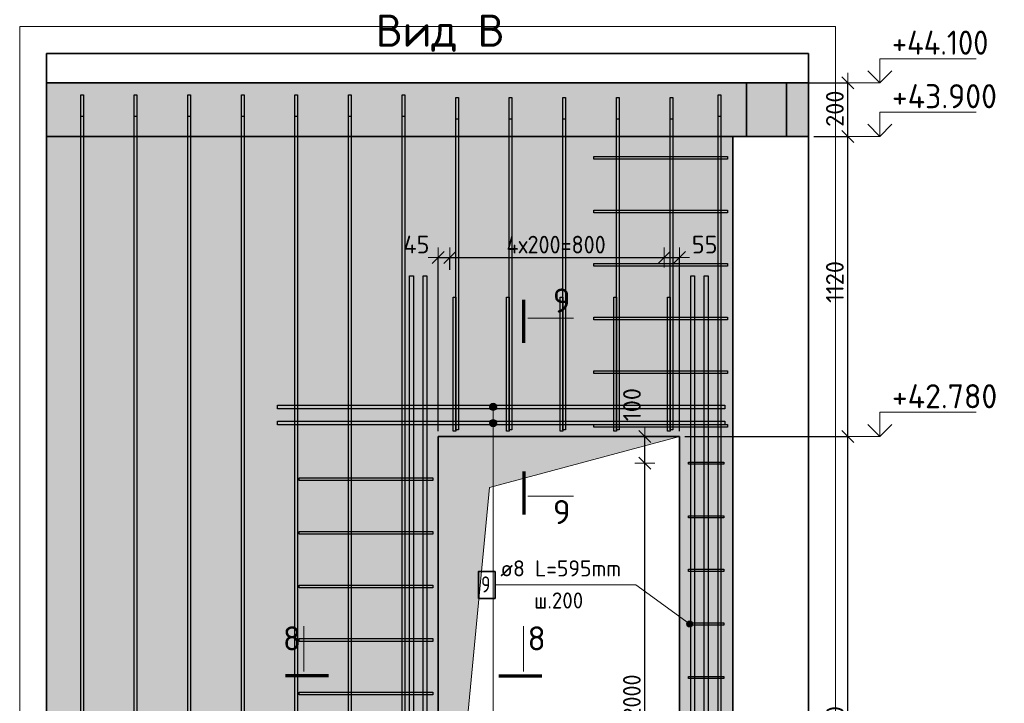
# Model space of a CAD drawing. Header units: millimetres. Extents: x 5077 to 50019, y 6526 to 90933.
# Tile 30 of 60: x 36915 to 40590, y 24915 to 27467. Entities that reach past the tile are written whole.
import ezdxf

# ---------------------------------------------------------------- set-up
doc = ezdxf.new("R2010")
doc.units = ezdxf.units.MM
doc.header["$PDMODE"] = 65
for name, color, linetype, lineweight in [('Standard', 7, 'Continuous', 25), ('Арм.стержн. Арматура края', 96, 'Continuous', 35), ('Арм.стержн. вертикальными 1', 22, 'Continuous', 35), ('Арм.стержн. Доп. арматура', 180, 'Continuous', 35), ('Арм.стержн. Хомут', 240, 'Continuous', 35), ('Высотная отметки_ общее', 7, 'Continuous', 13), ('Размерная линия_ общее', 7, 'Continuous', 13), ('Фундамент (1)', 7, 'Continuous', 35)]:
    doc.layers.add(name, color=color, linetype=linetype, lineweight=lineweight)
doc.styles.add('ISOCPEUR', font='ISOCPEUR')
doc.dimstyles.new('DIMSTYLE_3', dxfattribs={"dimtxt": 66, "dimasz": 75, "dimexe": 0, "dimexo": 0, "dimgap": 33, "dimtad": 2, "dimdec": 0, "dimrnd": 5, "dimzin": 12, "dimdsep": 46, "dimtxsty": 'ISOCPEUR', "dimblk1": 'ALL_ML_STRICH', "dimblk2": 'ALL_ML_STRICH', "dimsah": 1, "dimcen": 0, "dimclrd": 7, "dimclre": 256, "dimclrt": 7, "dimadec": 0, "dimazin": 0, "dimtfac": 1, "dimtdec": 0, "dimtix": 1, "dimtmove": 2, "dimatfit": 3, "dimfxl": 0, "dimtvp": 1.2, "dimtzin": 0, "dimlwd": 0, "dimlwe": -3, "dimarcsym": 0})
doc.dimstyles.new('DIMSTYLE_9', dxfattribs={"dimtxt": 66, "dimasz": 75, "dimexe": 0, "dimexo": 0, "dimgap": 33, "dimtad": 2, "dimdec": 0, "dimrnd": 5, "dimzin": 12, "dimdsep": 46, "dimtxsty": 'ISOCPEUR', "dimblk1": 'ALL_ML_STRICH', "dimblk2": 'ALL_ML_STRICH', "dimsah": 1, "dimcen": 0, "dimclrd": 7, "dimclre": 256, "dimclrt": 7, "dimadec": 0, "dimazin": 0, "dimtfac": 1, "dimtdec": 0, "dimtix": 1, "dimtmove": 2, "dimatfit": 3, "dimfxl": 0, "dimtzin": 0, "dimlwd": 0, "dimlwe": -3, "dimarcsym": 0})

# ---------------------------------------------------------------- blocks, each defined once
blk = doc.blocks.new('ALL_ML_STRICH')
at = {"color": 0, "linetype": 'ByBlock', "lineweight": -2}
for p, q in [((0, -0.5), (0, 0.5)), ((-1, 0), (0.5, 0)), ((-0.3, -0.3), (0.3, 0.3))]:
    blk.add_line(p, q, dxfattribs=at)
blk = doc.blocks.new('*D175')
at = {"layer": 'DEFPOINTS', "color": 7, "linetype": 'Continuous', "lineweight": 13, "transparency": 33554687}
for p in [(38477.3, 26579.2), (38520.8, 26553.1), (38477.3, 25911.2)]:
    blk.add_point(p, dxfattribs=at)
at = {"layer": 'Размерная линия_ общее', "color": 253, "linetype": 'Continuous', "lineweight": -2, "true_color": 0xa0a0a0, "transparency": 33554687}
for p, q in [((38477.3, 25931.2), (38477.3, 26579.2)), ((38520.8, 26533.1), (38520.8, 26579.2))]:
    blk.add_line(p, q, dxfattribs=at)
at = {"layer": 'Размерная линия_ общее', "color": 7, "linetype": 'Continuous', "lineweight": -2, "transparency": 33554687}
blk.add_line((38477.3, 26579.2), (38520.8, 26579.2), dxfattribs=at)
at = {"layer": 'Размерная линия_ общее', "color": 7, "linetype": 'Continuous', "lineweight": 13, "transparency": 33554687, "xscale": 75, "yscale": 75, "zscale": 75, "rotation": 180}
blk.add_blockref('ALL_ML_STRICH', (38477.3, 26579.2), dxfattribs=at)
at = {"layer": 'Размерная линия_ общее', "color": 7, "linetype": 'Continuous', "lineweight": 13, "transparency": 33554687, "xscale": 75, "yscale": 75, "zscale": 75}
blk.add_blockref('ALL_ML_STRICH', (38520.8, 26579.2), dxfattribs=at)
at = {"layer": 'Размерная линия_ общее', "color": 7, "linetype": 'Continuous', "lineweight": 13, "transparency": 33554687, "insert": (38395.6, 26627.6), "char_height": 66, "width": 132, "attachment_point": 5, "style": 'ISOCPEUR'}
blk.add_mtext('\\A1;{45}', dxfattribs=at)
blk = doc.blocks.new('*D176')
at = {"layer": 'DEFPOINTS', "color": 7, "linetype": 'Continuous', "lineweight": 13, "transparency": 33554687}
for p in [(38520.8, 26579.2), (38520.8, 26553.1), (39320.8, 26537.2)]:
    blk.add_point(p, dxfattribs=at)
at = {"layer": 'Размерная линия_ общее', "color": 253, "linetype": 'Continuous', "lineweight": -2, "true_color": 0xa0a0a0, "transparency": 33554687}
for p, q in [((38520.8, 26533.1), (38520.8, 26579.2)), ((39320.8, 26579.2), (39320.8, 26579.2))]:
    blk.add_line(p, q, dxfattribs=at)
at = {"layer": 'Размерная линия_ общее', "color": 7, "linetype": 'Continuous', "lineweight": -2, "transparency": 33554687}
blk.add_line((38520.8, 26579.2), (39320.8, 26579.2), dxfattribs=at)
at = {"layer": 'Размерная линия_ общее', "color": 7, "linetype": 'Continuous', "lineweight": 13, "transparency": 33554687, "xscale": 75, "yscale": 75, "zscale": 75, "rotation": 180}
blk.add_blockref('ALL_ML_STRICH', (38520.8, 26579.2), dxfattribs=at)
at = {"layer": 'Размерная линия_ общее', "color": 7, "linetype": 'Continuous', "lineweight": 13, "transparency": 33554687, "xscale": 75, "yscale": 75, "zscale": 75}
blk.add_blockref('ALL_ML_STRICH', (39320.8, 26579.2), dxfattribs=at)
at = {"layer": 'Размерная линия_ общее', "color": 7, "linetype": 'Continuous', "lineweight": 13, "transparency": 33554687, "insert": (38731.8, 26660.2), "char_height": 66, "width": 3.3, "attachment_point": 1, "line_spacing_factor": 0.60241, "style": 'ISOCPEUR'}
blk.add_mtext('\\W0.91;4х200=800', dxfattribs=at)
blk = doc.blocks.new('*D177')
at = {"layer": 'DEFPOINTS', "color": 7, "linetype": 'Continuous', "lineweight": 13, "transparency": 33554687}
for p in [(39320.8, 26579.2), (39320.8, 26537.2), (39377.3, 25911.2)]:
    blk.add_point(p, dxfattribs=at)
at = {"layer": 'Размерная линия_ общее', "color": 253, "linetype": 'Continuous', "lineweight": -2, "true_color": 0xa0a0a0, "transparency": 33554687}
for p, q in [((39320.8, 26579.2), (39320.8, 26579.2)), ((39377.3, 25931.2), (39377.3, 26579.2))]:
    blk.add_line(p, q, dxfattribs=at)
at = {"layer": 'Размерная линия_ общее', "color": 7, "linetype": 'Continuous', "lineweight": -2, "transparency": 33554687}
blk.add_line((39320.8, 26579.2), (39377.3, 26579.2), dxfattribs=at)
at = {"layer": 'Размерная линия_ общее', "color": 7, "linetype": 'Continuous', "lineweight": 13, "transparency": 33554687, "xscale": 75, "yscale": 75, "zscale": 75, "rotation": 180}
blk.add_blockref('ALL_ML_STRICH', (39320.8, 26579.2), dxfattribs=at)
at = {"layer": 'Размерная линия_ общее', "color": 7, "linetype": 'Continuous', "lineweight": 13, "transparency": 33554687, "xscale": 75, "yscale": 75, "zscale": 75}
blk.add_blockref('ALL_ML_STRICH', (39377.3, 26579.2), dxfattribs=at)
at = {"layer": 'Размерная линия_ общее', "color": 7, "linetype": 'Continuous', "lineweight": 13, "transparency": 33554687, "insert": (39471.6, 26627.1), "char_height": 66, "width": 132, "attachment_point": 5, "style": 'ISOCPEUR'}
blk.add_mtext('\\A1;{55}', dxfattribs=at)
blk = doc.blocks.new('*D216')
at = {"layer": 'DEFPOINTS', "color": 7, "linetype": 'Continuous', "lineweight": 13, "transparency": 33554687}
for p in [(39244.8, 25811.2), (39247.9, 23811.2), (39477.3, 23811.2)]:
    blk.add_point(p, dxfattribs=at)
at = {"layer": 'Размерная линия_ общее', "color": 253, "linetype": 'Continuous', "lineweight": -2, "true_color": 0xa0a0a0, "transparency": 33554687}
for p, q in [((39247.9, 25811.2), (39247.9, 25811.2)), ((39457.3, 23811.2), (39247.9, 23811.2))]:
    blk.add_line(p, q, dxfattribs=at)
at = {"layer": 'Размерная линия_ общее', "color": 7, "linetype": 'Continuous', "lineweight": -2, "transparency": 33554687}
blk.add_line((39247.9, 23811.2), (39247.9, 25811.2), dxfattribs=at)
at = {"layer": 'Размерная линия_ общее', "color": 7, "linetype": 'Continuous', "lineweight": 13, "transparency": 33554687, "xscale": 75, "yscale": 75, "zscale": 75}
for p, rotation in [((39247.9, 25811.2), 90), ((39247.9, 23811.2), 270)]:
    blk.add_blockref('ALL_ML_STRICH', p, dxfattribs=dict(at, rotation=rotation))
at = {"layer": 'Размерная линия_ общее', "color": 7, "linetype": 'Continuous', "lineweight": 13, "transparency": 33554687, "insert": (39166.9, 24589.2), "char_height": 66, "width": 3.3, "attachment_point": 1, "rotation": 90, "line_spacing_factor": 0.60241, "style": 'ISOCPEUR'}
blk.add_mtext('\\W0.91;10х200=2000', dxfattribs=at)
blk = doc.blocks.new('*D217')
at = {"layer": 'DEFPOINTS', "color": 7, "linetype": 'Continuous', "lineweight": 13, "transparency": 33554687}
for p in [(38803.9, 25911.2), (39244.8, 25811.2), (39247.9, 25811.2)]:
    blk.add_point(p, dxfattribs=at)
at = {"layer": 'Размерная линия_ общее', "color": 253, "linetype": 'Continuous', "lineweight": -2, "true_color": 0xa0a0a0, "transparency": 33554687}
for p, q in [((38823.9, 25911.2), (39247.9, 25911.2)), ((39247.9, 25811.2), (39247.9, 25811.2))]:
    blk.add_line(p, q, dxfattribs=at)
at = {"layer": 'Размерная линия_ общее', "color": 7, "linetype": 'Continuous', "lineweight": -2, "transparency": 33554687}
blk.add_line((39247.9, 25811.2), (39247.9, 25911.2), dxfattribs=at)
at = {"layer": 'Размерная линия_ общее', "color": 7, "linetype": 'Continuous', "lineweight": 13, "transparency": 33554687, "xscale": 75, "yscale": 75, "zscale": 75}
for p, rotation in [((39247.9, 25911.2), 90), ((39247.9, 25811.2), 270)]:
    blk.add_blockref('ALL_ML_STRICH', p, dxfattribs=dict(at, rotation=rotation))
at = {"layer": 'Размерная линия_ общее', "color": 7, "linetype": 'Continuous', "lineweight": 13, "transparency": 33554687, "insert": (39200.2, 26029.9), "char_height": 66, "width": 198, "attachment_point": 5, "rotation": 90, "style": 'ISOCPEUR'}
blk.add_mtext('\\A1;{100}', dxfattribs=at)
blk = doc.blocks.new('*D306')
at = {"layer": 'DEFPOINTS', "color": 7, "linetype": 'Continuous', "lineweight": 13, "transparency": 33554687}
for p in [(39377.3, 25911.2), (39377.3, 23711.2), (40005.7, 23711.2)]:
    blk.add_point(p, dxfattribs=at)
at = {"layer": 'Размерная линия_ общее', "color": 253, "linetype": 'Continuous', "lineweight": -2, "true_color": 0xa0a0a0, "transparency": 33554687}
for p, q in [((39397.3, 25911.2), (40005.7, 25911.2)), ((39397.3, 23711.2), (40005.7, 23711.2))]:
    blk.add_line(p, q, dxfattribs=at)
at = {"layer": 'Размерная линия_ общее', "color": 7, "linetype": 'Continuous', "lineweight": -2, "transparency": 33554687}
blk.add_line((40005.7, 23711.2), (40005.7, 25911.2), dxfattribs=at)
at = {"layer": 'Размерная линия_ общее', "color": 7, "linetype": 'Continuous', "lineweight": 13, "transparency": 33554687, "xscale": 75, "yscale": 75, "zscale": 75}
for p, rotation in [((40005.7, 25911.2), 90), ((40005.7, 23711.2), 270)]:
    blk.add_blockref('ALL_ML_STRICH', p, dxfattribs=dict(at, rotation=rotation))
at = {"layer": 'Размерная линия_ общее', "color": 7, "linetype": 'Continuous', "lineweight": 13, "transparency": 33554687, "insert": (39957.7, 24814.5), "char_height": 66, "width": 264, "attachment_point": 5, "rotation": 90, "style": 'ISOCPEUR'}
blk.add_mtext('\\A1;{2200}', dxfattribs=at)
blk = doc.blocks.new('*D307')
at = {"layer": 'DEFPOINTS', "color": 7, "linetype": 'Continuous', "lineweight": 13, "transparency": 33554687}
for p in [(39859.6, 27031.2), (39377.3, 25911.2), (40005.7, 25911.2)]:
    blk.add_point(p, dxfattribs=at)
at = {"layer": 'Размерная линия_ общее', "color": 253, "linetype": 'Continuous', "lineweight": -2, "true_color": 0xa0a0a0, "transparency": 33554687}
for p, q in [((39879.6, 27031.2), (40005.7, 27031.2)), ((39397.3, 25911.2), (40005.7, 25911.2))]:
    blk.add_line(p, q, dxfattribs=at)
at = {"layer": 'Размерная линия_ общее', "color": 7, "linetype": 'Continuous', "lineweight": -2, "transparency": 33554687}
blk.add_line((40005.7, 25911.2), (40005.7, 27031.2), dxfattribs=at)
at = {"layer": 'Размерная линия_ общее', "color": 7, "linetype": 'Continuous', "lineweight": 13, "transparency": 33554687, "xscale": 75, "yscale": 75, "zscale": 75}
for p, rotation in [((40005.7, 27031.2), 90), ((40005.7, 25911.2), 270)]:
    blk.add_blockref('ALL_ML_STRICH', p, dxfattribs=dict(at, rotation=rotation))
at = {"layer": 'Размерная линия_ общее', "color": 7, "linetype": 'Continuous', "lineweight": 13, "transparency": 33554687, "insert": (39957.7, 26487.7), "char_height": 66, "width": 264, "attachment_point": 5, "rotation": 90, "style": 'ISOCPEUR'}
blk.add_mtext('\\A1;{1120}', dxfattribs=at)
blk = doc.blocks.new('*D308')
at = {"layer": 'DEFPOINTS', "color": 7, "linetype": 'Continuous', "lineweight": 13, "transparency": 33554687}
for p in [(39832, 27231.2), (39859.6, 27031.2), (40005.7, 27031.2)]:
    blk.add_point(p, dxfattribs=at)
at = {"layer": 'Размерная линия_ общее', "color": 253, "linetype": 'Continuous', "lineweight": -2, "true_color": 0xa0a0a0, "transparency": 33554687}
for p, q in [((39852, 27231.2), (40005.7, 27231.2)), ((39879.6, 27031.2), (40005.7, 27031.2))]:
    blk.add_line(p, q, dxfattribs=at)
at = {"layer": 'Размерная линия_ общее', "color": 7, "linetype": 'Continuous', "lineweight": -2, "transparency": 33554687}
blk.add_line((40005.7, 27031.2), (40005.7, 27231.2), dxfattribs=at)
at = {"layer": 'Размерная линия_ общее', "color": 7, "linetype": 'Continuous', "lineweight": 13, "transparency": 33554687, "xscale": 75, "yscale": 75, "zscale": 75}
for p, rotation in [((40005.7, 27231.2), 90), ((40005.7, 27031.2), 270)]:
    blk.add_blockref('ALL_ML_STRICH', p, dxfattribs=dict(at, rotation=rotation))
at = {"layer": 'Размерная линия_ общее', "color": 7, "linetype": 'Continuous', "lineweight": 13, "transparency": 33554687, "insert": (39957.7, 27134.5), "char_height": 66, "width": 198, "attachment_point": 5, "rotation": 90, "style": 'ISOCPEUR'}
blk.add_mtext('\\A1;{200}', dxfattribs=at)
blk = doc.blocks.new('COMPLEX_ELEVATIONDIM_6')
at = {"layer": 'Высотная отметки_ общее', "color": 7, "linetype": 'Continuous', "lineweight": 13, "transparency": 33554687}
for p, q in [((40125.7, 27231.2), (40125.7, 27321.2)), ((40125.7, 27321.2), (40485.7, 27321.2)), ((40125.7, 27231.2), (40080.7, 27276.2)), ((40125.7, 27231.2), (40170.7, 27276.2)), ((40125.7, 27231.2), (40019.6, 27231.2)), ((40125.7, 27231.2), (40125.7, 27231.2)), ((40125.7, 27231.2), (40125.7, 27231.2)), ((40125.7, 27231.2), (40125.7, 27231.2)), ((40125.7, 27231.2), (40125.7, 27231.2)), ((40125.7, 27031.2), (40125.7, 27121.2)), ((40125.7, 27121.2), (40485.7, 27121.2)), ((40125.7, 27031.2), (40080.7, 27076.2)), ((40125.7, 27031.2), (40170.7, 27076.2)), ((40125.7, 27031.2), (40019.6, 27031.2)), ((40125.7, 27031.2), (40125.7, 27031.2)), ((40125.7, 27031.2), (40125.7, 27031.2)), ((40125.7, 27031.2), (40125.7, 27031.2)), ((40125.7, 27031.2), (40125.7, 27031.2)), ((40125.7, 25911.2), (40125.7, 26001.2)), ((40125.7, 26001.2), (40485.7, 26001.2)), ((40125.7, 25911.2), (40080.7, 25956.2)), ((40125.7, 25911.2), (40170.7, 25956.2)), ((40125.7, 25911.2), (40019.6, 25911.2)), ((40125.7, 25911.2), (40125.7, 25911.2)), ((40125.7, 25911.2), (40125.7, 25911.2)), ((40125.7, 25911.2), (40125.7, 25911.2)), ((40125.7, 25911.2), (40125.7, 25911.2)), ((40125.7, 23711.2), (40125.7, 23801.2)), ((40125.7, 23801.2), (40485.7, 23801.2)), ((40125.7, 23711.2), (40080.7, 23756.2)), ((40125.7, 23711.2), (40170.7, 23756.2)), ((40125.7, 23711.2), (40019.6, 23711.2)), ((40125.7, 23711.2), (40125.7, 23711.2)), ((40125.7, 23711.2), (40125.7, 23711.2)), ((40125.7, 23711.2), (40125.7, 23711.2)), ((40125.7, 23711.2), (40125.7, 23711.2)), ((40125.7, 22631.2), (40125.7, 22721.2)), ((40125.7, 22721.2), (40485.7, 22721.2)), ((40125.7, 22631.2), (40080.7, 22676.2)), ((40125.7, 22631.2), (40170.7, 22676.2)), ((40125.7, 22631.2), (40125.7, 22631.2)), ((40125.7, 22631.2), (40125.7, 22631.2)), ((40125.7, 22631.2), (40125.7, 22631.2)), ((40125.7, 22631.2), (40125.7, 22631.2))]:
    blk.add_line(p, q, dxfattribs=at)
blk.add_lwpolyline([(40125.7, 22631.2), (40065.7, 22631.2), (40065.7, 22631.2), (40019.6, 22631.2)], dxfattribs=at)
at = {"layer": 'Высотная отметки_ общее', "color": 7, "linetype": 'Continuous', "lineweight": 13, "transparency": 33554687, "char_height": 90, "attachment_point": 7, "style": 'ISOCPEUR'}
for s, insert, width in [('\\W0.92;+44.100', (40170.7, 27336.2), 446.051), ('\\W0.96;+43.900', (40170.7, 27136.2), 456.775), ('\\W0.96;+42.780', (40170.7, 26016.2), 456.775), ('\\W0.96;+40.580', (40170.7, 23816.2), 456.775), ('\\W0.96;+39.500', (40170.7, 22736.2), 447.716)]:
    blk.add_mtext(s, dxfattribs=dict(at, insert=insert, width=width))

msp = doc.modelspace()

# ---------------------------------------------------------------- hatches: boundary and pattern name
at = {"layer": 'Standard', "linetype": 'Continuous', "lineweight": 13, "transparency": 33554687}
for points in [[(37014.6, 27031.2), (39627.3, 27031.2), (39627.3, 27231.2), (37014.6, 27231.2)], [(39627.3, 27031.2), (39777.3, 27031.2), (39777.3, 27231.2), (39627.3, 27231.2)], [(39777.3, 27031.2), (39859.6, 27031.2), (39859.6, 27231.2), (39777.3, 27231.2)]]:
    msp.add_hatch(color=7, dxfattribs=at).paths.add_polyline_path(points)
h = msp.add_hatch(color=7, dxfattribs=at)
h.paths.add_polyline_path([(39577.3, 27031.2), (37014.6, 27031.2), (37014.6, 22631.2), (39577.3, 22631.2)])
h.paths.add_polyline_path([(38522.3, 23711.2), (38477.3, 23711.2), (38477.3, 25911.2), (39377.3, 25911.2), (39377.3, 23711.2), (38742.3, 23711.2), (38742.3, 23391.2), (38522.3, 23391.2)], flags=16)
at = {"layer": 'Арм.стержн. Доп. арматура', "linetype": 'Continuous', "lineweight": 13, "transparency": 33554687}
for points in [[(38668.7, 26021.2), (38695.7, 26021.2), (38693.8, 26027.9)], [(38668.7, 26021.2), (38693.8, 26027.9), (38670.6, 26027.9)], [(38668.7, 26021.2), (38695.7, 26021.2), (38693.8, 26027.9)], [(38668.7, 26021.2), (38693.8, 26027.9), (38670.6, 26027.9)], [(38670.6, 26027.9), (38693.8, 26027.9), (38689, 26032.8)], [(38670.6, 26027.9), (38689, 26032.8), (38675.5, 26032.8)], [(38670.6, 26027.9), (38693.8, 26027.9), (38689, 26032.8)], [(38670.6, 26027.9), (38689, 26032.8), (38675.5, 26032.8)], [(38675.5, 26032.8), (38689, 26032.8), (38682.2, 26034.7)], [(38675.5, 26032.8), (38689, 26032.8), (38682.2, 26034.7)], [(38670.6, 26014.4), (38695.7, 26021.2), (38668.7, 26021.2)], [(38670.6, 26014.4), (38695.7, 26021.2), (38668.7, 26021.2)], [(38670.6, 26014.4), (38693.8, 26014.4), (38695.7, 26021.2)], [(38670.6, 26014.4), (38693.8, 26014.4), (38695.7, 26021.2)], [(38675.5, 26009.6), (38693.8, 26014.4), (38670.6, 26014.4)], [(38675.5, 26009.6), (38693.8, 26014.4), (38670.6, 26014.4)], [(38675.5, 26009.6), (38689, 26009.6), (38693.8, 26014.4)], [(38675.5, 26009.6), (38689, 26009.6), (38693.8, 26014.4)], [(38689, 26009.6), (38675.5, 26009.6), (38682.2, 26007.7)], [(38689, 26009.6), (38675.5, 26009.6), (38682.2, 26007.7)], [(38668.7, 25961.2), (38695.7, 25961.2), (38693.8, 25967.9)], [(38668.7, 25961.2), (38693.8, 25967.9), (38670.6, 25967.9)], [(38668.7, 25961.2), (38695.7, 25961.2), (38693.8, 25967.9)], [(38668.7, 25961.2), (38693.8, 25967.9), (38670.6, 25967.9)], [(38670.6, 25954.4), (38695.7, 25961.2), (38668.7, 25961.2)], [(38670.6, 25954.4), (38695.7, 25961.2), (38668.7, 25961.2)], [(38670.6, 25967.9), (38693.8, 25967.9), (38689, 25972.8)], [(38670.6, 25967.9), (38689, 25972.8), (38675.5, 25972.8)], [(38670.6, 25967.9), (38693.8, 25967.9), (38689, 25972.8)], [(38670.6, 25967.9), (38689, 25972.8), (38675.5, 25972.8)], [(38670.6, 25954.4), (38693.8, 25954.4), (38695.7, 25961.2)], [(38670.6, 25954.4), (38693.8, 25954.4), (38695.7, 25961.2)], [(38675.5, 25949.6), (38693.8, 25954.4), (38670.6, 25954.4)], [(38675.5, 25949.6), (38693.8, 25954.4), (38670.6, 25954.4)], [(38675.5, 25972.8), (38689, 25972.8), (38682.2, 25974.7)], [(38675.5, 25972.8), (38689, 25972.8), (38682.2, 25974.7)], [(38675.5, 25949.6), (38689, 25949.6), (38693.8, 25954.4)], [(38675.5, 25949.6), (38689, 25949.6), (38693.8, 25954.4)], [(38689, 25949.6), (38675.5, 25949.6), (38682.2, 25947.7)], [(38689, 25949.6), (38675.5, 25949.6), (38682.2, 25947.7)]]:
    msp.add_hatch(color=7, dxfattribs=at).paths.add_polyline_path(points)
at = {"layer": 'Арм.стержн. Хомут', "linetype": 'Continuous', "lineweight": 13, "transparency": 33554687}
for points in [[(39404.2, 25212.3), (39410.8, 25221.4), (39406.2, 25217.8)], [(39410.8, 25221.4), (39404.2, 25212.3), (39405.1, 25206.7)], [(39410.8, 25221.4), (39405.1, 25206.7), (39416.5, 25222.3)], [(39416.5, 25222.3), (39405.1, 25206.7), (39408.7, 25202.1)], [(39416.5, 25222.3), (39408.7, 25202.1), (39421.9, 25220.3)], [(39421.9, 25220.3), (39408.7, 25202.1), (39414.2, 25200)], [(39421.9, 25220.3), (39414.2, 25200), (39425.6, 25215.7)], [(39425.6, 25215.7), (39414.2, 25200), (39419.8, 25200.9)], [(39425.6, 25215.7), (39419.8, 25200.9), (39426.5, 25210)], [(39426.5, 25210), (39419.8, 25200.9), (39424.4, 25204.6)]]:
    msp.add_hatch(color=7, dxfattribs=at).paths.add_polyline_path(points)
at = {"layer": 'Фундамент (1)', "linetype": 'Continuous', "lineweight": 13, "true_color": 0x2d2d2d, "transparency": 33554687}
msp.add_hatch(color=250, dxfattribs=at).paths.add_polyline_path([(38668.2, 25720.3), (39377.3, 25911.2), (38477.3, 25911.2), (38477.3, 23711.2)])

# ---------------------------------------------------------------- linework, layer by layer
at = {"layer": 'Standard', "color": 52, "linetype": 'Continuous', "lineweight": -3, "transparency": 33554687}
for p, q in [((37014.6, 22265.3), (37014.6, 27341.2)), ((37014.6, 27341.2), (39859.6, 27341.2)), ((37014.6, 27341.2), (37014.6, 22265.3)), ((39859.6, 27341.2), (37014.6, 27341.2)), ((39859.6, 27341.2), (39859.6, 22265.3)), ((39859.6, 22265.3), (39859.6, 27341.2))]:
    msp.add_line(p, q, dxfattribs=at)
at = {"layer": 'Standard', "color": 7, "linetype": 'Continuous', "lineweight": 25, "transparency": 33554687}
for p, q in [((37014.6, 26981.2), (37014.6, 27281.2)), ((39859.6, 27281.2), (39859.6, 26981.2)), ((37014.6, 22581.2), (37014.6, 27081.2))]:
    msp.add_line(p, q, dxfattribs=at)
at = {"layer": 'Standard', "color": 7, "linetype": 'Continuous', "lineweight": 35, "transparency": 33554687}
for p, q in [((39627.3, 27231.2), (37014.6, 27231.2)), ((39627.3, 27231.2), (39627.3, 27031.2)), ((39777.3, 27231.2), (39627.3, 27231.2)), ((39777.3, 27231.2), (39777.3, 27031.2)), ((39859.6, 27231.2), (39777.3, 27231.2)), ((37014.6, 27031.2), (39577.3, 27031.2)), ((37014.6, 27031.2), (39577.3, 27031.2)), ((39577.3, 27031.2), (39577.3, 22631.2)), ((39577.3, 27031.2), (39627.3, 27031.2)), ((39627.3, 27031.2), (39777.3, 27031.2)), ((39777.3, 27031.2), (39859.6, 27031.2)), ((38477.3, 23711.2), (38477.3, 25911.2)), ((38477.3, 25911.2), (39377.3, 25911.2)), ((39377.3, 25911.2), (39377.3, 23711.2))]:
    msp.add_line(p, q, dxfattribs=at)
at = {"layer": 'Standard', "color": 7, "linetype": 'Continuous', "lineweight": 70, "transparency": 33554687}
for p, q in [((38796.1, 26260.6), (38796.1, 26421.4)), ((38796.1, 25780.6), (38796.1, 25619.8)), ((38067.2, 25017.6), (37906.4, 25017.6)), ((38703.5, 25017.6), (38864.3, 25017.6))]:
    msp.add_line(p, q, dxfattribs=at)
at = {"layer": 'Standard', "color": 7, "linetype": 'Continuous', "lineweight": 13, "transparency": 33554687}
for p, q in [((38812.1, 26352.9), (38981.7, 26352.9)), ((38812.1, 25688.4), (38981.7, 25688.4)), ((37974.9, 25033.5), (37974.9, 25203.1)), ((38795.7, 25033.5), (38795.7, 25203.1))]:
    msp.add_line(p, q, dxfattribs=at)
for points in [[(36914.6, 22165.3), (39959.6, 22165.3), (39959.6, 27441.2), (36914.6, 27441.2), (36914.6, 22165.3)], [(38477.3, 23711.2), (38668.2, 25720.3), (39377.3, 25911.2)]]:
    msp.add_lwpolyline(points, dxfattribs=at)
at = {"layer": 'Арм.стержн. Арматура края', "color": 4, "linetype": 'Continuous', "lineweight": 25, "transparency": 33554687}
for points in [[(39557.3, 26946.2), (39057.3, 26946.2), (39057.3, 26956.2), (39557.3, 26956.2), (39557.3, 26946.2)], [(39557.3, 26746.2), (39057.3, 26746.2), (39057.3, 26756.2), (39557.3, 26756.2), (39557.3, 26746.2)], [(39557.3, 26546.2), (39057.3, 26546.2), (39057.3, 26556.2), (39557.3, 26556.2), (39557.3, 26546.2)], [(38532.3, 25931.2), (38532.3, 26431.2), (38542.3, 26431.2), (38542.3, 25931.2), (38532.3, 25931.2)], [(38732.3, 25931.2), (38732.3, 26431.2), (38742.3, 26431.2), (38742.3, 25931.2), (38732.3, 25931.2)], [(38932.3, 25931.2), (38932.3, 26431.2), (38942.3, 26431.2), (38942.3, 25931.2), (38932.3, 25931.2)], [(39132.3, 25931.2), (39132.3, 26431.2), (39142.3, 26431.2), (39142.3, 25931.2), (39132.3, 25931.2)], [(39332.3, 25931.2), (39332.3, 26431.2), (39342.3, 26431.2), (39342.3, 25931.2), (39332.3, 25931.2)], [(39557.3, 26346.2), (39057.3, 26346.2), (39057.3, 26356.2), (39557.3, 26356.2), (39557.3, 26346.2)], [(39557.3, 26146.2), (39057.3, 26146.2), (39057.3, 26156.2), (39557.3, 26156.2), (39557.3, 26146.2)], [(39557.3, 25946.2), (39057.3, 25946.2), (39057.3, 25956.2), (39557.3, 25956.2), (39557.3, 25946.2)], [(38457.3, 25746.2), (37957.3, 25746.2), (37957.3, 25756.2), (38457.3, 25756.2), (38457.3, 25746.2)], [(38457.3, 25546.2), (37957.3, 25546.2), (37957.3, 25556.2), (38457.3, 25556.2), (38457.3, 25546.2)], [(38457.3, 25346.2), (37957.3, 25346.2), (37957.3, 25356.2), (38457.3, 25356.2), (38457.3, 25346.2)], [(38457.3, 25146.2), (37957.3, 25146.2), (37957.3, 25156.2), (38457.3, 25156.2), (38457.3, 25146.2)], [(38457.3, 24946.2), (37957.3, 24946.2), (37957.3, 24956.2), (38457.3, 24956.2), (38457.3, 24946.2)]]:
    msp.add_lwpolyline(points, dxfattribs=at)
at = {"layer": 'Арм.стержн. вертикальными 1', "color": 4, "linetype": 'Continuous', "lineweight": 25, "transparency": 33554687}
for points in [[(37142.3, 22631.2), (37142.3, 27186.2), (37152.3, 27186.2), (37152.3, 22631.2), (37142.3, 22631.2)], [(37342.3, 22631.2), (37342.3, 27186.2), (37352.3, 27186.2), (37352.3, 22631.2), (37342.3, 22631.2)], [(37542.3, 22631.2), (37542.3, 27186.2), (37552.3, 27186.2), (37552.3, 22631.2), (37542.3, 22631.2)], [(37742.3, 22631.2), (37742.3, 27186.2), (37752.3, 27186.2), (37752.3, 22631.2), (37742.3, 22631.2)], [(37942.3, 22631.2), (37942.3, 27186.2), (37952.3, 27186.2), (37952.3, 22631.2), (37942.3, 22631.2)], [(38142.3, 22631.2), (38142.3, 27186.2), (38152.3, 27186.2), (38152.3, 22631.2), (38142.3, 22631.2)], [(38342.3, 22631.2), (38342.3, 27186.2), (38352.3, 27186.2), (38352.3, 22631.2), (38342.3, 22631.2)], [(38542.3, 25936.2), (38542.3, 27176.2), (38552.3, 27176.2), (38552.3, 25936.2), (38542.3, 25936.2)], [(38742.3, 25936.2), (38742.3, 27176.2), (38752.3, 27176.2), (38752.3, 25936.2), (38742.3, 25936.2)], [(38942.3, 25936.2), (38942.3, 27176.2), (38952.3, 27176.2), (38952.3, 25936.2), (38942.3, 25936.2)], [(39142.3, 25936.2), (39142.3, 27176.2), (39152.3, 27176.2), (39152.3, 25936.2), (39142.3, 25936.2)], [(39342.3, 25936.2), (39342.3, 27176.2), (39352.3, 27176.2), (39352.3, 25936.2), (39342.3, 25936.2)], [(39522.3, 22631.2), (39522.3, 27186.2), (39532.3, 27186.2), (39532.3, 22631.2), (39522.3, 22631.2)], [(37142.3, 22631.2), (37142.3, 27106.2), (37152.3, 27106.2), (37152.3, 22631.2), (37142.3, 22631.2)], [(37342.3, 22631.2), (37342.3, 27106.2), (37352.3, 27106.2), (37352.3, 22631.2), (37342.3, 22631.2)], [(37542.3, 22631.2), (37542.3, 27106.2), (37552.3, 27106.2), (37552.3, 22631.2), (37542.3, 22631.2)], [(37742.3, 22631.2), (37742.3, 27106.2), (37752.3, 27106.2), (37752.3, 22631.2), (37742.3, 22631.2)], [(37942.3, 22631.2), (37942.3, 27106.2), (37952.3, 27106.2), (37952.3, 22631.2), (37942.3, 22631.2)], [(38142.3, 22631.2), (38142.3, 27106.2), (38152.3, 27106.2), (38152.3, 22631.2), (38142.3, 22631.2)], [(38342.3, 22631.2), (38342.3, 27106.2), (38352.3, 27106.2), (38352.3, 22631.2), (38342.3, 22631.2)], [(38542.3, 25936.2), (38542.3, 27096.2), (38552.3, 27096.2), (38552.3, 25936.2), (38542.3, 25936.2)], [(38742.3, 25936.2), (38742.3, 27096.2), (38752.3, 27096.2), (38752.3, 25936.2), (38742.3, 25936.2)], [(38942.3, 25936.2), (38942.3, 27096.2), (38952.3, 27096.2), (38952.3, 25936.2), (38942.3, 25936.2)], [(39142.3, 25936.2), (39142.3, 27096.2), (39152.3, 27096.2), (39152.3, 25936.2), (39142.3, 25936.2)], [(39342.3, 25936.2), (39342.3, 27096.2), (39352.3, 27096.2), (39352.3, 25936.2), (39342.3, 25936.2)], [(39522.3, 22631.2), (39522.3, 27106.2), (39532.3, 27106.2), (39532.3, 22631.2), (39522.3, 22631.2)]]:
    msp.add_lwpolyline(points, dxfattribs=at)
at = {"layer": 'Арм.стержн. Доп. арматура', "color": 7, "linetype": 'Continuous', "lineweight": 13, "transparency": 33554687}
for p, q in [((38682.2, 26034.7), (38682.2, 26034.7)), ((38682.2, 26034.7), (38682.2, 26034.7)), ((38668.7, 26021.2), (38668.7, 26021.2)), ((38668.7, 26021.2), (38668.7, 26021.2)), ((38682.2, 24077.8), (38682.2, 26021.2)), ((38682.2, 24077.8), (38682.2, 26021.2)), ((38682.2, 26007.7), (38682.2, 26007.7)), ((38682.2, 26007.7), (38682.2, 26007.7)), ((38695.7, 26021.2), (38695.7, 26021.2)), ((38695.7, 26021.2), (38695.7, 26021.2)), ((38668.7, 25961.2), (38668.7, 25961.2)), ((38668.7, 25961.2), (38668.7, 25961.2)), ((38682.2, 25974.7), (38682.2, 25974.7)), ((38682.2, 25974.7), (38682.2, 25974.7)), ((38682.2, 24077.8), (38682.2, 25961.2)), ((38682.2, 24077.8), (38682.2, 25961.2)), ((38695.7, 25961.2), (38695.7, 25961.2)), ((38695.7, 25961.2), (38695.7, 25961.2)), ((38682.2, 25947.7), (38682.2, 25947.7)), ((38682.2, 25947.7), (38682.2, 25947.7))]:
    msp.add_line(p, q, dxfattribs=at)
at = {"layer": 'Арм.стержн. Доп. арматура', "color": 7, "linetype": 'Continuous', "lineweight": 25, "transparency": 33554687}
for points in [[(38370.3, 23111.2), (38370.3, 26511.2), (38384.3, 26511.2), (38384.3, 23111.2), (38370.3, 23111.2)], [(38370.3, 23111.2), (38370.3, 26511.2), (38384.3, 26511.2), (38384.3, 23111.2), (38370.3, 23111.2)], [(38420.3, 23111.2), (38420.3, 26511.2), (38434.3, 26511.2), (38434.3, 23111.2), (38420.3, 23111.2)], [(38420.3, 23111.2), (38420.3, 26511.2), (38434.3, 26511.2), (38434.3, 23111.2), (38420.3, 23111.2)], [(39420.3, 23111.2), (39420.3, 26511.2), (39434.3, 26511.2), (39434.3, 23111.2), (39420.3, 23111.2)], [(39420.3, 23111.2), (39420.3, 26511.2), (39434.3, 26511.2), (39434.3, 23111.2), (39420.3, 23111.2)], [(39470.3, 23111.2), (39470.3, 26511.2), (39484.3, 26511.2), (39484.3, 23111.2), (39470.3, 23111.2)], [(39470.3, 23111.2), (39470.3, 26511.2), (39484.3, 26511.2), (39484.3, 23111.2), (39470.3, 23111.2)], [(39547.3, 26014.2), (37877.3, 26014.2), (37877.3, 26028.2), (39547.3, 26028.2), (39547.3, 26014.2)], [(39547.3, 26014.2), (37877.3, 26014.2), (37877.3, 26028.2), (39547.3, 26028.2), (39547.3, 26014.2)], [(39547.3, 25954.2), (37877.3, 25954.2), (37877.3, 25968.2), (39547.3, 25968.2), (39547.3, 25954.2)], [(39547.3, 25954.2), (37877.3, 25954.2), (37877.3, 25968.2), (39547.3, 25968.2), (39547.3, 25954.2)]]:
    msp.add_lwpolyline(points, dxfattribs=at)
at = {"layer": 'Арм.стержн. Доп. арматура', "color": 7, "linetype": 'Continuous', "lineweight": 13, "transparency": 33554687}
for centre in [(38682.2, 26021.2), (38682.2, 26021.2), (38682.2, 25961.2), (38682.2, 25961.2)]:
    msp.add_circle(centre, 13.5, dxfattribs=at)
at = {"layer": 'Арм.стержн. Хомут', "color": 7, "linetype": 'Continuous', "lineweight": 13, "transparency": 33554687}
for p, q in [((38689.1, 25356.7), (39215.1, 25356.7)), ((39215.1, 25356.7), (39415.3, 25211.2)), ((39406.2, 25217.8), (39406.2, 25217.8)), ((39421.9, 25220.3), (39421.9, 25220.3)), ((39408.7, 25202.1), (39408.7, 25202.1)), ((39424.4, 25204.6), (39424.4, 25204.6))]:
    msp.add_line(p, q, dxfattribs=at)
at = {"layer": 'Арм.стержн. Хомут', "color": 40, "linetype": 'Continuous', "lineweight": 25, "transparency": 33554687}
for points in [[(39543.3, 25807.2), (39411.3, 25807.2), (39411.3, 25815.2), (39543.3, 25815.2), (39543.3, 25807.2)], [(39543.3, 25607.2), (39411.3, 25607.2), (39411.3, 25615.2), (39543.3, 25615.2), (39543.3, 25607.2)], [(39543.3, 25407.2), (39411.3, 25407.2), (39411.3, 25415.2), (39543.3, 25415.2), (39543.3, 25407.2)], [(39543.3, 25207.2), (39411.3, 25207.2), (39411.3, 25215.2), (39543.3, 25215.2), (39543.3, 25207.2)], [(39543.3, 25007.2), (39411.3, 25007.2), (39411.3, 25015.2), (39543.3, 25015.2), (39543.3, 25007.2)]]:
    msp.add_lwpolyline(points, dxfattribs=at)
at = {"layer": 'Арм.стержн. Хомут', "color": 7, "linetype": 'Continuous', "lineweight": 35, "transparency": 33554687}
msp.add_lwpolyline([(38627.1, 25306.7), (38689.1, 25306.7), (38689.1, 25406.7), (38627.1, 25406.7), (38627.1, 25306.7)], dxfattribs=at)
at = {"layer": 'Арм.стержн. Хомут', "color": 7, "linetype": 'Continuous', "lineweight": 13, "transparency": 33554687}
msp.add_circle((39415.3, 25211.2), 11.3, dxfattribs=at)

# ---------------------------------------------------------------- block references
at = {"layer": 'Высотная отметки_ общее', "color": 7, "linetype": 'Continuous', "lineweight": 13, "transparency": 33554687}
msp.add_blockref('COMPLEX_ELEVATIONDIM_6', (0, 0), dxfattribs=at)

# ---------------------------------------------------------------- texts
at = {"layer": 'Standard', "color": 7, "linetype": 'Continuous', "lineweight": 13, "transparency": 33554687, "attachment_point": 7, "style": 'ISOCPEUR'}
for s, insert, char_height, width in [('\\A1;{\\fISOCPEUR|i0|b0;\\H120.000000;\\W1.000000;\\C7;Вид В}\\P', (38243.5, 27346.8), 120, 488.842), ('\\A1;{\\fISOCPEUR|i0|b0;\\H90.000000;\\W1.000000;\\C7;9}\\P', (38905, 26373.5), 90, 98), ('\\A1;{\\fISOCPEUR|i0|b0;\\H90.000000;\\W1.000000;\\C7;9}\\P', (38905, 25583.8), 90, 98), ('\\A1;{\\fISOCPEUR|i0|b0;\\H90.000000;\\W1.000000;\\C7;8}\\P', (37897.2, 25112.3), 90, 98), ('\\A1;{\\fISOCPEUR|i0|b0;\\H90.000000;\\W1.000000;\\C7;8}\\P', (38810.4, 25112.3), 90, 98)]:
    msp.add_mtext(s, dxfattribs=dict(at, insert=insert, char_height=char_height, width=width))
at = {"layer": 'Арм.стержн. Хомут', "color": 7, "linetype": 'Continuous', "lineweight": 25, "transparency": 33554687, "char_height": 60, "attachment_point": 7, "style": 'ISOCPEUR'}
for s, insert, width in [('\\W0.98;ø8 L=595mm ', (38709.1, 25388.7), 515.053), ('\\W0.78;9', (38637.1, 25328.7), 65.281), ('\\W0.95;ш.200 ', (38835.1, 25268.7), 262.399)]:
    msp.add_mtext(s, dxfattribs=dict(at, insert=insert, width=width))

# ---------------------------------------------------------------- dimensions: what is measured, and where the dimension line sits
at = {"layer": 'Размерная линия_ общее', "color": 7, "linetype": 'Continuous', "lineweight": 13, "transparency": 33554687}
for base, p1, p2, dimstyle, picture, middle in [((40005.7, 27231.2), (39879.6, 27031.2), (39852, 27231.2), 'DIMSTYLE_9', '*D308', (39957.7, 27134.5)), ((40005.7, 27031.2), (39397.3, 25911.2), (39879.6, 27031.2), 'DIMSTYLE_9', '*D307', (39957.7, 26487.7)), ((39247.9, 25911.2), (39247.9, 25811.2), (38823.9, 25911.2), 'DIMSTYLE_3', '*D217', (39200.2, 26029.9)), ((40005.7, 25911.2), (39397.3, 23711.2), (39397.3, 25911.2), 'DIMSTYLE_9', '*D306', (39957.7, 24814.5))]:
    dim = msp.add_linear_dim(base=base, p1=p1, p2=p2, angle=90, dimstyle=dimstyle, override={"dimpost": '<>', "dimclrd": 7, "dimclre": 253, "dimclrt": 7, "dimlwd": 0, "dimlwe": 65533}, dxfattribs=at)
    dim.commit()
    dim.dimension.update_dxf_attribs({"geometry": picture, "text_midpoint": middle, "dimtype": 160})
for base, p1, p2, picture, middle in [((38520.7936, 26579.24), (38477.3262, 25931.1743), (38520.7936, 26533.126), '*D175', (38395.6321, 26627.6096)), ((39377.3262, 26579.24), (39320.7936, 26579.24), (39377.3262, 25931.1743), '*D177', (39471.6466, 26627.1064))]:
    dim = msp.add_linear_dim(base=base, p1=p1, p2=p2, dimstyle='DIMSTYLE_3', override={"dimpost": '<>', "dimclrd": 7, "dimclre": 253, "dimclrt": 7, "dimlwd": 0, "dimlwe": 65533}, dxfattribs=at)
    dim.commit()
    dim.dimension.update_dxf_attribs({"geometry": picture, "text_midpoint": middle, "dimtype": 160})
dim = msp.add_linear_dim(base=(39320.8, 26579.2), p1=(38520.8, 26533.1), p2=(39320.8, 26579.2), text='\\W0.91;4х200=800', dimstyle='DIMSTYLE_9', override={"dimpost": '<>', "dimclrd": 7, "dimclre": 253, "dimclrt": 7, "dimlwd": 0, "dimlwe": 65533}, dxfattribs=at)
dim.commit()
dim.dimension.update_dxf_attribs({"geometry": '*D176', "text_midpoint": (38920.8, 26612.2), "dimtype": 160})
dim = msp.add_linear_dim(base=(39247.9, 25811.2), p1=(39457.3, 23811.2), p2=(39247.9, 25811.2), angle=90, text='\\W0.91;10х200=2000', dimstyle='DIMSTYLE_9', override={"dimpost": '<>', "dimclrd": 7, "dimclre": 253, "dimclrt": 7, "dimlwd": 0, "dimlwe": 65533}, dxfattribs=at)
dim.commit()
dim.dimension.update_dxf_attribs({"geometry": '*D216', "text_midpoint": (39214.9, 24811.2), "dimtype": 160})

doc.saveas('drawing.dxf')
